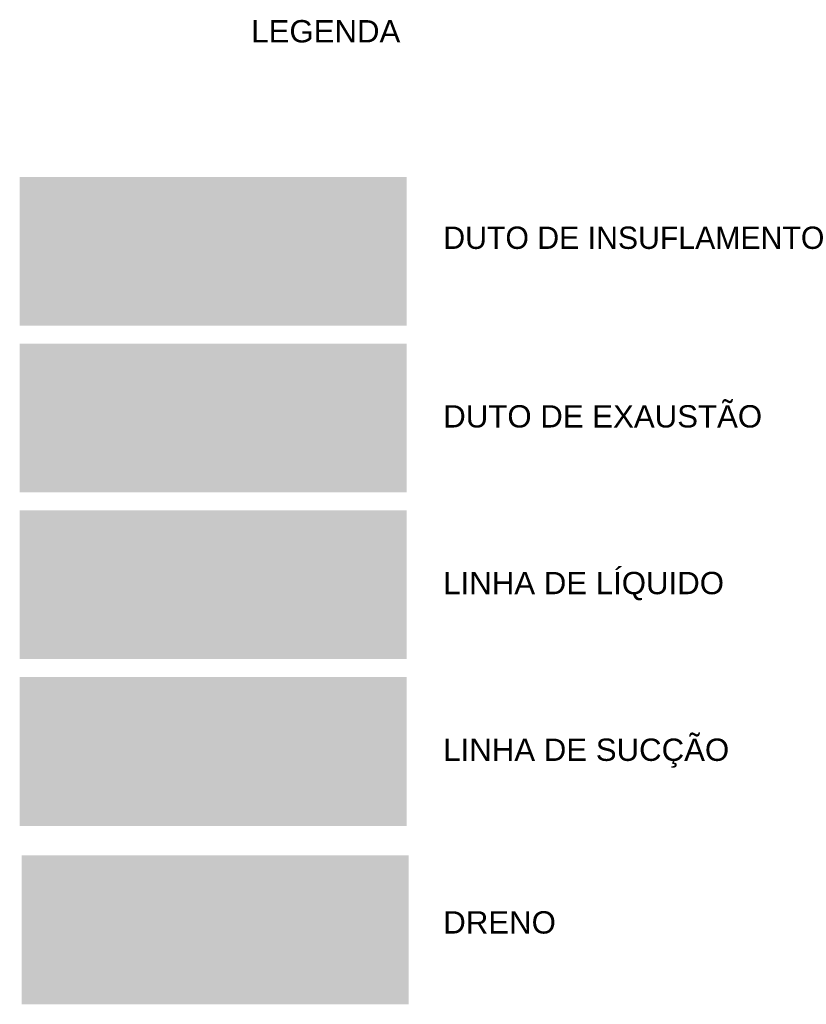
# Model space of a CAD drawing. Header units: millimetres. Extents: x -31934 to 141449, y -11052 to 10947.
# Tile 13 of 13: x 138807 to 141449, y 1599 to 4906. Entities that reach past the tile are written whole.
import ezdxf

# ---------------------------------------------------------------- set-up
doc = ezdxf.new("R2010")
doc.units = ezdxf.units.MM
for name, color, linetype, lineweight in [('A-DETL-GENF', 92, 'Continuous', 9), ('G-ANNO-TEXT', 231, 'Continuous', 18), ('KGL_CONFEA-6_DE_152_E06_PE_R02 - Legenda - Legenda_dwg', 252, 'Continuous', 18)]:
    doc.layers.add(name, color=color, linetype=linetype, lineweight=lineweight)
doc.styles.add('Arial', font='arial.ttf', dxfattribs={"height": 75})

# ---------------------------------------------------------------- blocks, each defined once
blk = doc.blocks.new('KGL_CONFEA-6_DE_152_E06_PE_R02 - Legenda - Legenda_dwg-1126937-Legenda 1')
at = {"layer": 'A-DETL-GENF', "lineweight": 18}
for color, points in [(100, [(707.7, 3878), (707.7, 4378), (-592.3, 4378), (-592.3, 3878)]), (31, [(707.7, 3318), (707.7, 3818), (-592.3, 3818), (-592.3, 3318)]), (1, [(707.7, 2758), (707.7, 3258), (-592.3, 3258), (-592.3, 2758)]), (180, [(707.7, 2198), (707.7, 2698), (-592.3, 2698), (-592.3, 2198)]), (4, [(714.5, 1598.5), (714.5, 2098.5), (-585.5, 2098.5), (-585.5, 1598.5)])]:
    blk.add_hatch(color=color, dxfattribs=at).paths.add_polyline_path(points)
at = {"layer": 'G-ANNO-TEXT', "color": 7, "char_height": 75, "attachment_point": 1, "line_spacing_factor": 0.941778, "style": 'Arial'}
for s, insert, width in [('LEGENDA', (185.6, 4904.9), 596.766), ('DUTO DE INSUFLAMENTO', (830.5, 4211.2), 1573.043), ('DUTO DE EXAUSTÃO', (830.5, 3611.2), 1276.035), ('LINHA DE LÍQUIDO', (830.5, 3051.2), 1123.864), ('LINHA DE SUCÇÃO', (830.5, 2491.2), 1144.031), ('DRENO', (830.5, 1911.2), 450.096)]:
    blk.add_mtext(s, dxfattribs=dict(at, insert=insert, width=width))

msp = doc.modelspace()

# ---------------------------------------------------------------- block references
at = {"layer": 'KGL_CONFEA-6_DE_152_E06_PE_R02 - Legenda - Legenda_dwg', "color": 250}
msp.add_blockref('KGL_CONFEA-6_DE_152_E06_PE_R02 - Legenda - Legenda_dwg-1126937-Legenda 1', (139399.059, 0), dxfattribs=at)

doc.saveas('drawing.dxf')
